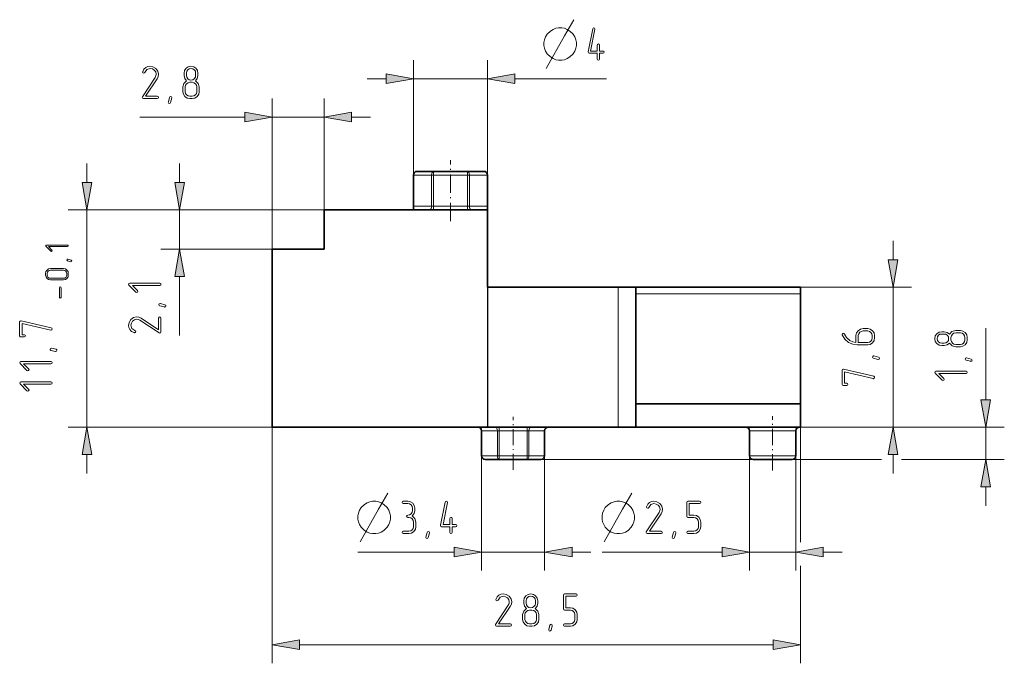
# Model space of a CAD drawing. Extents: x 0 to 420, y 0 to 297.
# Tile 5 of 15: x 105 to 211, y 116 to 185. Entities that reach past the tile are written whole.
import ezdxf

# ---------------------------------------------------------------- set-up
doc = ezdxf.new("R2010")
doc.units = 0
doc.linetypes.add('DASHDOT', pattern=[18.5, 12, -3, 0.5, -3])

msp = doc.modelspace()

# ---------------------------------------------------------------- linework, layer by layer
at = {"color": 7, "lineweight": 13, "ltscale": 0.31}
for p, q in [((147.47, 168.7), (147.47, 181.1)), ((155.47, 168.7), (155.47, 181.1)), ((154.83, 138.4), (154.83, 126)), ((161.63, 138.4), (161.63, 126)), ((183.73, 138.4), (183.73, 126)), ((188.73, 138.4), (188.73, 126))]:
    msp.add_line(p, q, dxfattribs=at)
at = {"color": 7, "lineweight": 13, "ltscale": 0.051139}
for p, q in [((142.47, 179.1), (144.52, 179.1)), ((140.79, 174.96), (142.83, 174.96)), ((112.23, 167.91), (112.23, 169.96)), ((122.23, 167.91), (122.23, 169.96)), ((199.23, 159.55), (199.23, 161.6)), ((112.23, 136.5), (112.23, 138.54)), ((199.23, 136.5), (199.23, 138.54)), ((209.23, 133), (209.23, 135.04)), ((191.69, 128), (193.73, 128))]:
    msp.add_line(p, q, dxfattribs=at)
at = {"color": 7, "lineweight": 13, "ltscale": 0.2}
msp.add_line((147.47, 179.1), (155.47, 179.1), dxfattribs=at)
at = {"color": 7, "lineweight": 13, "ltscale": 0.24705}
msp.add_line((158.43, 179.1), (168.31, 179.1), dxfattribs=at)
at = {"color": 7, "lineweight": 13, "ltscale": 0.4065}
msp.add_line((132.23, 160.7), (132.23, 176.96), dxfattribs=at)
at = {"color": 7, "lineweight": 13, "ltscale": 0.3}
for p, q in [((137.83, 164.96), (137.83, 176.96)), ((132.23, 160.7), (120.23, 160.7)), ((189.23, 156.6), (201.23, 156.6)), ((189.23, 141.5), (201.23, 141.5))]:
    msp.add_line(p, q, dxfattribs=at)
at = {"color": 7, "lineweight": 13, "ltscale": 0.283078}
msp.add_line((117.96, 174.96), (129.28, 174.96), dxfattribs=at)
at = {"color": 7, "lineweight": 13, "ltscale": 0.14}
msp.add_line((132.23, 174.96), (137.83, 174.96), dxfattribs=at)
at = {"color": 7, "linetype": 'DASHDOT', "lineweight": 13, "ltscale": 0.164168}
msp.add_line((151.47, 163.74), (151.47, 170.31), dxfattribs=at)
at = {"color": 7, "lineweight": 35, "ltscale": 0.044242}
for p, q in [((149.64, 169.1), (147.87, 169.1)), ((155.07, 169.1), (153.31, 169.1))]:
    msp.add_line(p, q, dxfattribs=at)
at = {"color": 7, "lineweight": 35, "ltscale": 0.091515}
msp.add_line((153.31, 169.1), (149.64, 169.1), dxfattribs=at)
at = {"color": 7, "lineweight": 13, "ltscale": 0.01}
for p, q in [((149.64, 168.7), (149.64, 169.1)), ((153.31, 168.7), (153.31, 169.1)), ((149.64, 164.96), (149.64, 165.36)), ((153.31, 164.96), (153.31, 165.36)), ((156.74, 141.1), (156.74, 141.5)), ((159.73, 141.1), (159.73, 141.5)), ((156.74, 138), (156.74, 138.4)), ((159.73, 138), (159.73, 138.4))]:
    msp.add_line(p, q, dxfattribs=at)
at = {"color": 7, "lineweight": 13, "ltscale": 0.049158}
for p, q in [((149.44, 168.7), (147.47, 168.7)), ((155.47, 168.7), (153.51, 168.7)), ((149.44, 165.36), (147.47, 165.36)), ((155.47, 165.36), (153.51, 165.36))]:
    msp.add_line(p, q, dxfattribs=at)
at = {"color": 7, "lineweight": 35, "ltscale": 0.0835}
for p, q in [((147.47, 165.36), (147.47, 168.7)), ((155.47, 165.36), (155.47, 168.7))]:
    msp.add_line(p, q, dxfattribs=at)
at = {"color": 7, "lineweight": 13, "ltscale": 0.005084}
for p, q in [((149.64, 168.7), (149.44, 168.7)), ((153.51, 168.7), (153.31, 168.7)), ((149.64, 165.36), (149.44, 165.36)), ((153.51, 165.36), (153.31, 165.36))]:
    msp.add_line(p, q, dxfattribs=at)
at = {"color": 7, "lineweight": 13, "ltscale": 0.0835}
for p, q in [((149.44, 165.36), (149.44, 168.7)), ((149.64, 165.36), (149.64, 168.7)), ((153.31, 165.36), (153.31, 168.7)), ((153.51, 165.36), (153.51, 168.7))]:
    msp.add_line(p, q, dxfattribs=at)
at = {"color": 7, "lineweight": 13, "ltscale": 0.091515}
for p, q in [((153.31, 168.7), (149.64, 168.7)), ((153.31, 165.36), (149.64, 165.36))]:
    msp.add_line(p, q, dxfattribs=at)
at = {"color": 7, "lineweight": 13}
for p, q in [((137.83, 164.96), (110.23, 164.96)), ((112.23, 141.5), (112.23, 164.96)), ((155.46, 141.5), (155.46, 164.96)), ((132.23, 141.5), (110.23, 141.5)), ((132.23, 141.5), (132.23, 116)), ((169.58, 141.5), (198, 141.5)), ((156.74, 138), (198, 138)), ((135.19, 118), (186.28, 118))]:
    msp.add_line(p, q, dxfattribs=at)
at = {"color": 7, "lineweight": 13, "ltscale": 0.44}
msp.add_line((137.83, 164.96), (120.23, 164.96), dxfattribs=at)
at = {"color": 7, "lineweight": 13, "ltscale": 0.1065}
msp.add_line((122.23, 160.7), (122.23, 164.96), dxfattribs=at)
at = {"color": 7, "lineweight": 35, "ltscale": 0.1065}
msp.add_line((137.83, 164.96), (137.83, 160.7), dxfattribs=at)
at = {"color": 7, "lineweight": 35, "ltscale": 0.441}
msp.add_line((137.83, 164.96), (155.47, 164.96), dxfattribs=at)
at = {"color": 7, "lineweight": 35, "ltscale": 0.01}
for p, q in [((147.47, 164.96), (147.47, 165.36)), ((155.47, 164.96), (155.47, 165.36))]:
    msp.add_line(p, q, dxfattribs=at)
at = {"color": 7, "lineweight": 35, "ltscale": 0.209}
msp.add_line((155.47, 156.6), (155.47, 164.96), dxfattribs=at)
at = {"color": 7, "lineweight": 35, "ltscale": 0.14}
msp.add_line((132.23, 160.7), (137.83, 160.7), dxfattribs=at)
at = {"color": 7, "lineweight": 35, "ltscale": 0.48}
msp.add_line((132.23, 141.5), (132.23, 160.7), dxfattribs=at)
at = {"color": 7, "lineweight": 13, "ltscale": 0.158909}
msp.add_line((122.23, 151.39), (122.23, 157.74), dxfattribs=at)
at = {"color": 7, "lineweight": 35, "ltscale": 0.000261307}
msp.add_line((155.49, 156.6), (155.47, 156.6), dxfattribs=at)
at = {"color": 7, "lineweight": 35, "ltscale": 0.352356}
for p, q in [((155.49, 156.6), (169.58, 156.6)), ((155.49, 141.5), (169.58, 141.5))]:
    msp.add_line(p, q, dxfattribs=at)
at = {"color": 7, "lineweight": 13, "ltscale": 0.3775}
for p, q in [((155.49, 141.5), (155.49, 156.6)), ((169.58, 141.5), (169.58, 156.6)), ((199.23, 141.5), (199.23, 156.6))]:
    msp.add_line(p, q, dxfattribs=at)
at = {"color": 7, "lineweight": 35, "ltscale": 0.047383}
for p, q in [((171.47, 156.6), (169.58, 156.6)), ((171.47, 141.5), (169.58, 141.5))]:
    msp.add_line(p, q, dxfattribs=at)
at = {"color": 7, "lineweight": 35, "ltscale": 0.444}
for p, q in [((171.47, 156.6), (189.23, 156.6)), ((171.47, 144), (189.23, 144)), ((171.47, 141.5), (189.23, 141.5))]:
    msp.add_line(p, q, dxfattribs=at)
at = {"color": 7, "lineweight": 35, "ltscale": 0.3775}
msp.add_line((171.47, 141.5), (171.47, 156.6), dxfattribs=at)
at = {"color": 7, "lineweight": 35, "ltscale": 0.018261}
msp.add_line((189.23, 155.87), (189.23, 156.6), dxfattribs=at)
at = {"color": 7, "lineweight": 13, "ltscale": 0.444}
msp.add_line((171.47, 155.87), (189.23, 155.87), dxfattribs=at)
at = {"color": 7, "lineweight": 35, "ltscale": 0.212146}
msp.add_line((189.23, 147.38), (189.23, 155.87), dxfattribs=at)
at = {"color": 7, "lineweight": 13, "ltscale": 0.192863}
msp.add_line((209.23, 144.45), (209.23, 152.17), dxfattribs=at)
at = {"color": 7, "lineweight": 35, "ltscale": 0.084593}
msp.add_line((189.23, 144), (189.23, 147.38), dxfattribs=at)
at = {"color": 7, "lineweight": 13, "ltscale": 0.373067}
msp.add_line((189.23, 144), (189.23, 129.07), dxfattribs=at)
at = {"color": 7, "lineweight": 35, "ltscale": 0.0625}
msp.add_line((189.23, 141.5), (189.23, 144), dxfattribs=at)
at = {"color": 7, "linetype": 'DASHDOT', "lineweight": 13, "ltscale": 0.143322}
msp.add_line((158.23, 136.88), (158.23, 142.61), dxfattribs=at)
at = {"color": 7, "linetype": 'DASHDOT', "lineweight": 13, "ltscale": 0.146675}
msp.add_line((186.23, 136.81), (186.23, 142.68), dxfattribs=at)
at = {"color": 7, "lineweight": 35}
msp.add_line((132.23, 141.5), (155.46, 141.5), dxfattribs=at)
at = {"color": 7, "lineweight": 35, "ltscale": 0.000261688}
for p, q in [((155.47, 141.5), (155.46, 141.5)), ((155.49, 141.5), (155.47, 141.5))]:
    msp.add_line(p, q, dxfattribs=at)
at = {"color": 7, "lineweight": 35, "ltscale": 4.99725e-05}
msp.add_line((162.03, 141.5), (162.03, 141.5), dxfattribs=at)
msp.add_line((162.03, 141.5), (162.03, 141.5), dxfattribs=at)
at = {"color": 7, "lineweight": 13, "ltscale": 0.27701}
for p, q in [((200.15, 141.5), (211.23, 141.5)), ((200.15, 138), (211.23, 138))]:
    msp.add_line(p, q, dxfattribs=at)
at = {"color": 7, "lineweight": 13, "ltscale": 0.0875}
msp.add_line((209.23, 138), (209.23, 141.5), dxfattribs=at)
at = {"color": 7, "lineweight": 13, "ltscale": 0.042595}
for p, q in [((154.83, 141.1), (156.54, 141.1)), ((159.93, 141.1), (161.63, 141.1)), ((156.54, 138.4), (154.83, 138.4)), ((161.63, 138.4), (159.93, 138.4))]:
    msp.add_line(p, q, dxfattribs=at)
at = {"color": 7, "lineweight": 35, "ltscale": 0.0675}
for p, q in [((154.83, 138.4), (154.83, 141.1)), ((161.63, 138.4), (161.63, 141.1)), ((183.73, 141.1), (183.73, 138.4)), ((188.73, 141.1), (188.73, 138.4))]:
    msp.add_line(p, q, dxfattribs=at)
at = {"color": 7, "lineweight": 13, "ltscale": 0.004989}
for p, q in [((156.74, 141.1), (156.54, 141.1)), ((159.93, 141.1), (159.73, 141.1)), ((156.74, 138.4), (156.54, 138.4)), ((159.93, 138.4), (159.73, 138.4))]:
    msp.add_line(p, q, dxfattribs=at)
at = {"color": 7, "lineweight": 13, "ltscale": 0.0675}
for p, q in [((156.54, 138.4), (156.54, 141.1)), ((156.74, 138.4), (156.74, 141.1)), ((159.73, 138.4), (159.73, 141.1)), ((159.93, 138.4), (159.93, 141.1))]:
    msp.add_line(p, q, dxfattribs=at)
at = {"color": 7, "lineweight": 13, "ltscale": 0.074833}
for p, q in [((159.73, 141.1), (156.74, 141.1)), ((159.73, 138.4), (156.74, 138.4))]:
    msp.add_line(p, q, dxfattribs=at)
at = {"color": 7, "lineweight": 13, "ltscale": 0.125}
for p, q in [((188.73, 141.1), (183.73, 141.1)), ((188.73, 138.4), (183.73, 138.4)), ((183.73, 128), (188.73, 128))]:
    msp.add_line(p, q, dxfattribs=at)
at = {"color": 7, "lineweight": 35, "ltscale": 0.037584}
for p, q in [((156.74, 138), (155.23, 138)), ((161.23, 138), (159.73, 138))]:
    msp.add_line(p, q, dxfattribs=at)
at = {"color": 7, "lineweight": 35, "ltscale": 0.074833}
msp.add_line((159.73, 138), (156.74, 138), dxfattribs=at)
at = {"color": 7, "lineweight": 35, "ltscale": 0.105}
msp.add_line((188.33, 138), (184.13, 138), dxfattribs=at)
at = {"color": 7, "lineweight": 13, "ltscale": 0.259657}
msp.add_line((141.49, 128), (151.88, 128), dxfattribs=at)
at = {"color": 7, "lineweight": 13, "ltscale": 0.17}
msp.add_line((154.83, 128), (161.63, 128), dxfattribs=at)
at = {"color": 7, "lineweight": 13, "ltscale": 0.05114}
msp.add_line((164.59, 128), (166.63, 128), dxfattribs=at)
at = {"color": 7, "lineweight": 13, "ltscale": 0.323685}
msp.add_line((167.83, 128), (180.78, 128), dxfattribs=at)
at = {"color": 7, "lineweight": 13, "ltscale": 0.263074}
msp.add_line((189.23, 126.52), (189.23, 116), dxfattribs=at)
at = {"color": 7, "lineweight": 13}
for points in [[(161.8, 180.22), (163.78, 183.72), (164.77, 185.47)], [(141.73, 129.12), (143.71, 132.62), (144.7, 134.37)], [(168.07, 129.12), (170.05, 132.62), (171.04, 134.37)]]:
    msp.add_lwpolyline(points, dxfattribs=at)
for points in [[(163.49, 184.6), (163.14, 184.6), (162.85, 184.54), (162.56, 184.42), (162.26, 184.25), (161.91, 183.9), (161.74, 183.61), (161.62, 183.31), (161.56, 183.02), (161.56, 182.67), (161.62, 182.38), (161.74, 182.09), (161.91, 181.8), (162.26, 181.45), (162.56, 181.27), (162.85, 181.15), (163.14, 181.1), (163.49, 181.1), (163.78, 181.15), (164.07, 181.27), (164.36, 181.45), (164.71, 181.8), (164.89, 182.09), (165.01, 182.38), (165.06, 182.67), (165.06, 183.02), (165.01, 183.31), (164.89, 183.61), (164.71, 183.9), (164.36, 184.25), (164.07, 184.42), (163.78, 184.54)], [(167.56, 182.09), (167.56, 182.72), (167.52, 182.82), (167.44, 182.85), (167.35, 182.81), (167.31, 182.72), (167.31, 182.09), (166.59, 182.09), (167.06, 184.44), (167.06, 184.47), (167.03, 184.56), (166.93, 184.6), (166.86, 184.57), (166.82, 184.49), (166.32, 182), (166.32, 181.97), (166.35, 181.88), (166.44, 181.84), (167.31, 181.84), (167.31, 181.22), (167.35, 181.13), (167.44, 181.1), (167.53, 181.13), (167.56, 181.22), (167.56, 181.84), (167.94, 181.84), (168.03, 181.88), (168.07, 181.97), (168.03, 182.06), (167.94, 182.09)], [(119.82, 176.96), (119.92, 177), (119.95, 177.08), (119.92, 177.17), (119.82, 177.21), (118.57, 177.21), (119.81, 179.09), (119.94, 179.35), (119.98, 179.6), (119.9, 179.93), (119.68, 180.21), (119.37, 180.4), (119.04, 180.46), (118.8, 180.42), (118.59, 180.32), (118.39, 180.13), (118.26, 179.86), (118.25, 179.82), (118.29, 179.73), (118.38, 179.69), (118.45, 179.72), (118.49, 179.78), (118.72, 180.1), (119.05, 180.2), (119.3, 180.15), (119.51, 180.03), (119.67, 179.83), (119.72, 179.6), (119.69, 179.41), (119.65, 179.33), (119.6, 179.23), (118.23, 177.15), (118.21, 177.09), (118.24, 177), (118.33, 176.96)], [(124.35, 177.7), (124.35, 178.21), (124.23, 178.6), (123.95, 178.87), (124.15, 179.13), (124.22, 179.45), (124.22, 179.71), (124.17, 180), (124, 180.24), (123.76, 180.4), (123.47, 180.46), (123.18, 180.4), (122.94, 180.24), (122.78, 179.99), (122.72, 179.71), (122.72, 179.45), (122.8, 179.13), (123, 178.87), (122.71, 178.59), (122.6, 178.21), (122.6, 177.7), (122.65, 177.42), (122.82, 177.18), (123.06, 177.01), (123.35, 176.96), (123.6, 176.96), (123.89, 177.01), (124.13, 177.18), (124.3, 177.42)], [(123.97, 179.45), (123.94, 179.25), (123.82, 179.1), (123.66, 178.99), (123.47, 178.96), (123.28, 178.99), (123.12, 179.1), (123.01, 179.26), (122.97, 179.45), (122.97, 179.71), (123.01, 179.9), (123.12, 180.06), (123.28, 180.17), (123.48, 180.21), (123.67, 180.17), (123.83, 180.06), (123.94, 179.9), (123.97, 179.71)], [(144.52, 178.58), (147.47, 179.1), (144.52, 179.62)], [(158.43, 179.62), (155.47, 179.1), (158.43, 178.58)], [(124.1, 177.7), (124.06, 177.51), (123.95, 177.35), (123.79, 177.24), (123.6, 177.21), (123.35, 177.21), (123.16, 177.24), (123, 177.35), (122.89, 177.51), (122.85, 177.7), (122.85, 178.21), (122.88, 178.39), (123, 178.56), (123.15, 178.67), (123.35, 178.71), (123.6, 178.71), (123.79, 178.67), (123.96, 178.56), (124.06, 178.39), (124.1, 178.21)], [(121.4, 177.02), (121.27, 176.53), (121.23, 176.46), (121.15, 176.43), (121.06, 176.47), (121.02, 176.55), (121.03, 176.59), (121.15, 177.08), (121.2, 177.16), (121.27, 177.18), (121.36, 177.15), (121.41, 177.06)], [(129.28, 174.44), (132.23, 174.96), (129.28, 175.48)], [(140.79, 175.48), (137.83, 174.96), (140.79, 174.44)], [(111.71, 167.91), (112.23, 164.96), (112.76, 167.91)], [(121.71, 167.91), (122.23, 164.96), (122.76, 167.91)], [(110.15, 161.15), (107.87, 161.15), (107.81, 161.13), (107.79, 161.07), (107.81, 161.01), (108.34, 160.49), (108.4, 160.46), (108.46, 160.49), (108.49, 160.55), (108.46, 160.61), (108.08, 160.98), (110.15, 160.98), (110.21, 161.01), (110.23, 161.07), (110.21, 161.13)], [(122.76, 157.74), (122.23, 160.7), (121.71, 157.74)], [(110.19, 159.62), (110.53, 159.53), (110.59, 159.49), (110.6, 159.44), (110.58, 159.38), (110.52, 159.35), (110.49, 159.35), (110.15, 159.44), (110.1, 159.48), (110.08, 159.53), (110.1, 159.59), (110.16, 159.62)], [(198.71, 159.55), (199.23, 156.6), (199.76, 159.55)], [(109.71, 158.61), (108.31, 158.61), (108.11, 158.57), (107.94, 158.45), (107.82, 158.28), (107.78, 158.08), (107.78, 157.9), (107.83, 157.7), (107.94, 157.53), (108.11, 157.42), (108.31, 157.38), (109.71, 157.38), (109.91, 157.42), (110.08, 157.54), (110.2, 157.7), (110.23, 157.9), (110.23, 158.08), (110.2, 158.28), (110.08, 158.45), (109.91, 158.57)], [(109.71, 158.43), (109.85, 158.41), (109.96, 158.33), (110.04, 158.21), (110.06, 158.08), (110.06, 157.9), (110.04, 157.77), (109.96, 157.66), (109.85, 157.58), (109.71, 157.56), (108.31, 157.56), (108.18, 157.58), (108.06, 157.66), (107.99, 157.77), (107.96, 157.9), (107.96, 158.08), (107.99, 158.21), (108.06, 158.33), (108.18, 158.41), (108.31, 158.43)], [(109.45, 156.54), (109.42, 156.6), (109.36, 156.63), (109.3, 156.6), (109.27, 156.54), (109.27, 155.49), (109.3, 155.43), (109.36, 155.4), (109.42, 155.43), (109.45, 155.49)], [(120.11, 157.03), (116.86, 157.03), (116.77, 156.99), (116.74, 156.9), (116.78, 156.82), (117.52, 156.07), (117.61, 156.03), (117.7, 156.07), (117.74, 156.16), (117.7, 156.24), (117.16, 156.78), (120.11, 156.78), (120.2, 156.82), (120.23, 156.91), (120.2, 156.99)], [(120.17, 154.83), (120.66, 154.7), (120.74, 154.65), (120.76, 154.58), (120.72, 154.49), (120.64, 154.45), (120.6, 154.46), (120.11, 154.58), (120.04, 154.63), (120.01, 154.7), (120.05, 154.79), (120.13, 154.83)], [(120.23, 153.25), (120.19, 153.35), (120.11, 153.38), (120.02, 153.35), (119.98, 153.25), (119.98, 151.99), (118.1, 153.24), (117.84, 153.37), (117.59, 153.41), (117.26, 153.33), (116.98, 153.11), (116.8, 152.8), (116.73, 152.47), (116.77, 152.23), (116.87, 152.02), (117.06, 151.82), (117.33, 151.69), (117.37, 151.68), (117.46, 151.72), (117.5, 151.81), (117.47, 151.88), (117.42, 151.92), (117.09, 152.15), (116.99, 152.48), (117.04, 152.73), (117.16, 152.94), (117.36, 153.09), (117.59, 153.15), (117.78, 153.12), (117.87, 153.08), (117.96, 153.03), (120.04, 151.66), (120.1, 151.64), (120.19, 151.67), (120.23, 151.76)], [(105.14, 152.97), (105.1, 152.97), (105.02, 152.94), (104.98, 152.85), (104.98, 151.34), (105.02, 151.25), (105.11, 151.22), (105.49, 151.22), (105.58, 151.26), (105.61, 151.34), (105.58, 151.43), (105.49, 151.47), (105.24, 151.47), (105.24, 152.69), (108.33, 151.97), (108.37, 151.97), (108.45, 152.01), (108.48, 152.09), (108.46, 152.17), (108.39, 152.22)], [(195.37, 150.37), (196.49, 150.37), (196.77, 150.42), (197.01, 150.59), (197.18, 150.83), (197.23, 151.12), (197.23, 151.37), (197.18, 151.66), (197.01, 151.9), (196.77, 152.06), (196.49, 152.12), (195.99, 152.12), (195.7, 152.06), (195.45, 151.9), (195.29, 151.66), (195.23, 151.37), (195.23, 150.63), (194.89, 150.69), (194.55, 150.85), (194.21, 151.15), (194.08, 151.33), (193.98, 151.54), (193.93, 151.6), (193.86, 151.62), (193.78, 151.58), (193.73, 151.5), (193.75, 151.45), (194.02, 150.98), (194.42, 150.64), (194.88, 150.43)], [(195.48, 150.62), (195.48, 151.37), (195.53, 151.56), (195.63, 151.73), (195.8, 151.83), (195.99, 151.87), (196.49, 151.87), (196.68, 151.83), (196.84, 151.72), (196.95, 151.56), (196.98, 151.37), (196.98, 151.12), (196.95, 150.93), (196.84, 150.77), (196.68, 150.66), (196.49, 150.62)], [(206.49, 151.92), (205.99, 151.92), (205.59, 151.8), (205.32, 151.52), (205.06, 151.72), (204.74, 151.79), (204.48, 151.79), (204.2, 151.74), (203.95, 151.57), (203.79, 151.33), (203.73, 151.04), (203.79, 150.75), (203.95, 150.51), (204.2, 150.34), (204.48, 150.29), (204.74, 150.29), (205.07, 150.37), (205.32, 150.57), (205.6, 150.28), (205.99, 150.17), (206.49, 150.17), (206.77, 150.22), (207.01, 150.39), (207.18, 150.63), (207.23, 150.92), (207.23, 151.17), (207.18, 151.45), (207.01, 151.7), (206.77, 151.86)], [(204.74, 151.54), (204.94, 151.51), (205.1, 151.39), (205.2, 151.23), (205.23, 151.04), (205.2, 150.85), (205.09, 150.69), (204.93, 150.58), (204.74, 150.54), (204.48, 150.54), (204.29, 150.58), (204.13, 150.69), (204.03, 150.85), (203.99, 151.04), (204.03, 151.23), (204.13, 151.4), (204.29, 151.51), (204.48, 151.54)], [(206.49, 151.67), (206.68, 151.63), (206.84, 151.52), (206.95, 151.36), (206.98, 151.17), (206.98, 150.92), (206.95, 150.73), (206.84, 150.57), (206.68, 150.46), (206.49, 150.42), (205.99, 150.42), (205.8, 150.45), (205.63, 150.56), (205.53, 150.72), (205.48, 150.92), (205.48, 151.17), (205.53, 151.36), (205.63, 151.53), (205.8, 151.63), (205.99, 151.67)], [(108.42, 150.02), (108.91, 149.89), (108.99, 149.84), (109.01, 149.77), (108.97, 149.68), (108.89, 149.64), (108.85, 149.64), (108.36, 149.77), (108.29, 149.82), (108.26, 149.89), (108.3, 149.98), (108.38, 150.02)], [(197.17, 149.17), (197.66, 149.04), (197.74, 149), (197.76, 148.92), (197.72, 148.83), (197.64, 148.79), (197.6, 148.8), (197.11, 148.92), (197.04, 148.97), (197.01, 149.04), (197.05, 149.13), (197.13, 149.17)], [(207.17, 148.97), (207.66, 148.84), (207.74, 148.79), (207.76, 148.72), (207.72, 148.63), (207.64, 148.59), (207.6, 148.6), (207.11, 148.72), (207.04, 148.77), (207.01, 148.84), (207.05, 148.93), (207.13, 148.97)], [(108.36, 148.57), (105.11, 148.57), (105.02, 148.53), (104.99, 148.44), (105.03, 148.36), (105.77, 147.61), (105.86, 147.57), (105.95, 147.61), (105.99, 147.7), (105.95, 147.79), (105.41, 148.32), (108.36, 148.32), (108.45, 148.36), (108.48, 148.45), (108.45, 148.53)], [(193.89, 147.73), (193.85, 147.73), (193.77, 147.7), (193.73, 147.6), (193.73, 146.1), (193.77, 146.01), (193.86, 145.98), (194.24, 145.98), (194.33, 146.01), (194.36, 146.1), (194.33, 146.19), (194.24, 146.23), (193.99, 146.23), (193.99, 147.45), (197.08, 146.73), (197.12, 146.72), (197.2, 146.77), (197.23, 146.85), (197.21, 146.93), (197.14, 146.98)], [(207.11, 147.52), (203.86, 147.52), (203.77, 147.49), (203.74, 147.39), (203.78, 147.31), (204.52, 146.56), (204.61, 146.52), (204.7, 146.56), (204.74, 146.65), (204.7, 146.74), (204.16, 147.27), (207.11, 147.27), (207.2, 147.31), (207.23, 147.4), (207.2, 147.49)], [(108.36, 146.37), (105.11, 146.37), (105.02, 146.34), (104.99, 146.24), (105.03, 146.16), (105.77, 145.41), (105.86, 145.37), (105.95, 145.41), (105.99, 145.5), (105.95, 145.59), (105.41, 146.12), (108.36, 146.12), (108.45, 146.16), (108.48, 146.25), (108.45, 146.34)], [(208.71, 144.45), (209.23, 141.5), (209.76, 144.45)], [(112.76, 138.54), (112.23, 141.5), (111.71, 138.54)], [(199.76, 138.54), (199.23, 141.5), (198.71, 138.54)], [(209.76, 135.04), (209.23, 138), (208.71, 135.04)], [(143.42, 133.5), (143.07, 133.5), (142.78, 133.44), (142.49, 133.32), (142.19, 133.15), (141.84, 132.8), (141.67, 132.51), (141.55, 132.21), (141.49, 131.92), (141.49, 131.57), (141.55, 131.28), (141.67, 130.99), (141.84, 130.7), (142.19, 130.35), (142.49, 130.17), (142.78, 130.06), (143.07, 130), (143.42, 130), (143.71, 130.06), (144, 130.17), (144.29, 130.35), (144.64, 130.7), (144.82, 130.99), (144.94, 131.28), (144.99, 131.57), (144.99, 131.92), (144.94, 132.21), (144.82, 132.51), (144.64, 132.8), (144.29, 133.15), (144, 133.32), (143.71, 133.44)], [(147.34, 131.91), (147.54, 132.17), (147.62, 132.49), (147.62, 132.74), (147.56, 133.03), (147.4, 133.28), (147.16, 133.44), (146.87, 133.5), (146.37, 133.5), (146.28, 133.46), (146.24, 133.37), (146.28, 133.28), (146.37, 133.25), (146.87, 133.25), (147.06, 133.21), (147.22, 133.1), (147.33, 132.93), (147.37, 132.74), (147.37, 132.49), (147.33, 132.3), (147.22, 132.14), (147.06, 132.03), (146.87, 132), (146.78, 131.96), (146.74, 131.87), (146.78, 131.78), (146.87, 131.75), (146.99, 131.75), (147.19, 131.71), (147.35, 131.6), (147.46, 131.43), (147.49, 131.25), (147.49, 130.74), (147.46, 130.55), (147.35, 130.39), (147.19, 130.28), (146.99, 130.25), (146.37, 130.25), (146.28, 130.21), (146.24, 130.12), (146.28, 130.03), (146.37, 130), (146.99, 130), (147.28, 130.05), (147.52, 130.22), (147.69, 130.46), (147.74, 130.74), (147.74, 131.25), (147.63, 131.64)], [(151.64, 130.99), (151.64, 131.62), (151.6, 131.72), (151.52, 131.75), (151.43, 131.71), (151.39, 131.62), (151.39, 130.99), (150.67, 130.99), (151.14, 133.34), (151.14, 133.37), (151.1, 133.46), (151.01, 133.5), (150.94, 133.47), (150.89, 133.39), (150.39, 130.9), (150.39, 130.87), (150.43, 130.78), (150.52, 130.74), (151.39, 130.74), (151.39, 130.12), (151.43, 130.03), (151.52, 130), (151.61, 130.03), (151.64, 130.12), (151.64, 130.74), (152.02, 130.74), (152.11, 130.78), (152.14, 130.87), (152.11, 130.96), (152.02, 130.99)], [(169.76, 133.5), (169.41, 133.5), (169.12, 133.44), (168.82, 133.32), (168.53, 133.15), (168.18, 132.8), (168.01, 132.51), (167.89, 132.21), (167.83, 131.92), (167.83, 131.57), (167.89, 131.28), (168.01, 130.99), (168.18, 130.7), (168.53, 130.35), (168.82, 130.17), (169.12, 130.06), (169.41, 130), (169.76, 130), (170.05, 130.06), (170.34, 130.17), (170.63, 130.35), (170.98, 130.7), (171.16, 130.99), (171.27, 131.28), (171.33, 131.57), (171.33, 131.92), (171.27, 132.21), (171.16, 132.51), (170.98, 132.8), (170.63, 133.15), (170.34, 133.32), (170.05, 133.44)], [(174.2, 130), (174.3, 130.04), (174.33, 130.12), (174.29, 130.21), (174.2, 130.25), (172.94, 130.25), (174.19, 132.13), (174.31, 132.39), (174.35, 132.64), (174.28, 132.97), (174.06, 133.25), (173.75, 133.44), (173.42, 133.5), (173.17, 133.46), (172.96, 133.36), (172.77, 133.17), (172.63, 132.9), (172.62, 132.86), (172.67, 132.77), (172.76, 132.73), (172.82, 132.76), (172.87, 132.82), (173.1, 133.14), (173.43, 133.24), (173.68, 133.19), (173.89, 133.07), (174.04, 132.87), (174.09, 132.64), (174.06, 132.45), (174.03, 132.37), (173.98, 132.27), (172.6, 130.19), (172.58, 130.13), (172.62, 130.04), (172.71, 130)], [(178.48, 130.74), (178.48, 131.25), (178.42, 131.53), (178.26, 131.77), (178.01, 131.94), (177.73, 131.99), (177.23, 131.99), (177.23, 133.25), (178.35, 133.25), (178.45, 133.29), (178.48, 133.37), (178.44, 133.46), (178.35, 133.5), (177.1, 133.5), (177.01, 133.46), (176.98, 133.37), (176.98, 131.87), (177.01, 131.77), (177.1, 131.74), (177.73, 131.74), (177.92, 131.71), (178.08, 131.6), (178.19, 131.43), (178.23, 131.25), (178.23, 130.74), (178.19, 130.55), (178.08, 130.39), (177.92, 130.28), (177.73, 130.25), (177.1, 130.25), (177.01, 130.21), (176.98, 130.12), (177.01, 130.03), (177.1, 130), (177.73, 130), (178.01, 130.05), (178.26, 130.22), (178.42, 130.46)], [(149.19, 130.06), (149.06, 129.57), (149.02, 129.5), (148.95, 129.47), (148.85, 129.51), (148.81, 129.59), (148.82, 129.63), (148.95, 130.12), (148.99, 130.2), (149.06, 130.22), (149.16, 130.19), (149.2, 130.1)], [(175.78, 130.06), (175.65, 129.57), (175.6, 129.5), (175.53, 129.47), (175.44, 129.51), (175.4, 129.59), (175.4, 129.63), (175.53, 130.12), (175.58, 130.2), (175.65, 130.22), (175.74, 130.19), (175.78, 130.1)], [(151.88, 127.48), (154.83, 128), (151.88, 128.52)], [(164.59, 128.52), (161.63, 128), (164.59, 127.48)], [(180.78, 127.48), (183.73, 128), (180.78, 128.52)], [(191.69, 128.52), (188.73, 128), (191.69, 127.48)], [(157.93, 120), (158.03, 120.04), (158.06, 120.12), (158.02, 120.21), (157.93, 120.25), (156.67, 120.25), (157.92, 122.13), (158.04, 122.39), (158.09, 122.64), (158.01, 122.97), (157.79, 123.25), (157.48, 123.44), (157.15, 123.5), (156.9, 123.46), (156.69, 123.36), (156.5, 123.17), (156.37, 122.9), (156.36, 122.86), (156.4, 122.77), (156.49, 122.73), (156.56, 122.76), (156.6, 122.82), (156.83, 123.14), (157.16, 123.24), (157.41, 123.19), (157.62, 123.07), (157.77, 122.87), (157.82, 122.64), (157.79, 122.45), (157.76, 122.37), (157.71, 122.27), (156.34, 120.19), (156.32, 120.13), (156.35, 120.04), (156.44, 120)], [(161.01, 120.74), (161.01, 121.25), (160.89, 121.64), (160.61, 121.91), (160.81, 122.17), (160.88, 122.49), (160.88, 122.75), (160.83, 123.04), (160.66, 123.28), (160.42, 123.44), (160.13, 123.5), (159.85, 123.44), (159.6, 123.28), (159.44, 123.03), (159.38, 122.75), (159.38, 122.49), (159.46, 122.17), (159.66, 121.91), (159.37, 121.63), (159.26, 121.25), (159.26, 120.74), (159.31, 120.46), (159.48, 120.22), (159.72, 120.05), (160.01, 120), (160.26, 120), (160.55, 120.05), (160.79, 120.22), (160.96, 120.46)], [(165.15, 120.74), (165.15, 121.25), (165.1, 121.53), (164.93, 121.77), (164.69, 121.94), (164.41, 121.99), (163.91, 121.99), (163.91, 123.25), (165.03, 123.25), (165.12, 123.29), (165.15, 123.37), (165.12, 123.46), (165.03, 123.5), (163.78, 123.5), (163.69, 123.46), (163.66, 123.37), (163.66, 121.87), (163.69, 121.77), (163.78, 121.74), (164.41, 121.74), (164.6, 121.71), (164.76, 121.6), (164.87, 121.43), (164.9, 121.25), (164.9, 120.74), (164.87, 120.55), (164.76, 120.39), (164.6, 120.28), (164.41, 120.25), (163.78, 120.25), (163.69, 120.21), (163.66, 120.12), (163.69, 120.03), (163.78, 120), (164.41, 120), (164.69, 120.05), (164.93, 120.22), (165.1, 120.46)], [(160.63, 122.49), (160.6, 122.29), (160.48, 122.14), (160.32, 122.03), (160.13, 122), (159.94, 122.03), (159.78, 122.14), (159.67, 122.3), (159.64, 122.49), (159.64, 122.75), (159.67, 122.94), (159.78, 123.1), (159.94, 123.21), (160.14, 123.25), (160.33, 123.21), (160.49, 123.1), (160.6, 122.94), (160.63, 122.75)], [(160.76, 120.74), (160.72, 120.55), (160.61, 120.39), (160.45, 120.28), (160.26, 120.25), (160.01, 120.25), (159.82, 120.28), (159.66, 120.39), (159.55, 120.55), (159.51, 120.74), (159.51, 121.25), (159.54, 121.43), (159.66, 121.6), (159.81, 121.71), (160.01, 121.75), (160.26, 121.75), (160.45, 121.71), (160.62, 121.6), (160.72, 121.43), (160.76, 121.25)], [(162.45, 120.06), (162.33, 119.57), (162.28, 119.5), (162.21, 119.47), (162.12, 119.51), (162.07, 119.59), (162.08, 119.63), (162.21, 120.12), (162.25, 120.2), (162.33, 120.22), (162.42, 120.19), (162.46, 120.1)], [(135.19, 118.52), (132.23, 118), (135.19, 117.48)], [(186.28, 117.48), (189.23, 118), (186.28, 118.52)]]:
    msp.add_lwpolyline(points, close=True, dxfattribs=at)
at = {"color": 7, "lineweight": 35}
for centre, start, end in [((147.87, 168.7), 90, 180), ((155.07, 168.7), 360, 90), ((154.43, 141.1), 0, 90), ((162.03, 141.1), 90, 180), ((183.33, 141.1), 0, 90), ((189.13, 141.1), 90, 180), ((155.23, 138.4), 180, 270), ((161.23, 138.4), 270, 360), ((184.13, 138.4), 180, 270), ((188.33, 138.4), 270, 360)]:
    msp.add_arc(centre, 0.4, start, end, dxfattribs=at)
at = {"color": 7, "lineweight": 13}
for centre, ratio, start_param, end_param in [((149.64, 168.7), 0.508417, 3.141593, 4.712389), ((153.31, 168.7), 0.508417, 1.570796, 3.141593), ((149.24, 165.36), 0.508417, 0, 1.570796), ((153.71, 165.36), 0.508417, 4.712389, 6.283185), ((156.34, 141.1), 0.498888, 1.570796, 3.141593), ((160.13, 141.1), 0.498888, 3.141593, 4.712389), ((156.74, 138.4), 0.498888, 4.712389, 6.283185), ((159.73, 138.4), 0.498888, 0, 1.570796)]:
    msp.add_ellipse(centre, major_axis=(0, -0.4), ratio=ratio, start_param=start_param, end_param=end_param, dxfattribs=at)
for points in [[(144.52, 178.58), (147.47, 179.1), (144.52, 178.58), (144.52, 179.62)], [(158.43, 179.62), (155.47, 179.1), (158.43, 179.62), (158.43, 178.58)], [(129.28, 174.44), (132.23, 174.96), (129.28, 174.44), (129.28, 175.48)], [(140.79, 175.48), (137.83, 174.96), (140.79, 175.48), (140.79, 174.44)], [(111.71, 167.91), (112.23, 164.96), (111.71, 167.91), (112.76, 167.91)], [(121.71, 167.91), (122.23, 164.96), (121.71, 167.91), (122.76, 167.91)], [(122.76, 157.74), (122.23, 160.7), (122.76, 157.74), (121.71, 157.74)], [(198.71, 159.55), (199.23, 156.6), (198.71, 159.55), (199.76, 159.55)], [(208.71, 144.45), (209.23, 141.5), (208.71, 144.45), (209.76, 144.45)], [(112.76, 138.54), (112.23, 141.5), (112.76, 138.54), (111.71, 138.54)], [(199.76, 138.54), (199.23, 141.5), (199.76, 138.54), (198.71, 138.54)], [(209.76, 135.04), (209.23, 138), (209.76, 135.04), (208.71, 135.04)], [(151.88, 127.48), (154.83, 128), (151.88, 127.48), (151.88, 128.52)], [(164.59, 128.52), (161.63, 128), (164.59, 128.52), (164.59, 127.48)], [(180.78, 127.48), (183.73, 128), (180.78, 127.48), (180.78, 128.52)], [(191.69, 128.52), (188.73, 128), (191.69, 128.52), (191.69, 127.48)], [(135.19, 118.52), (132.23, 118), (135.19, 118.52), (135.19, 117.48)], [(186.28, 117.48), (189.23, 118), (186.28, 117.48), (186.28, 118.52)]]:
    msp.add_solid(points, dxfattribs=at)

doc.saveas('drawing.dxf')
